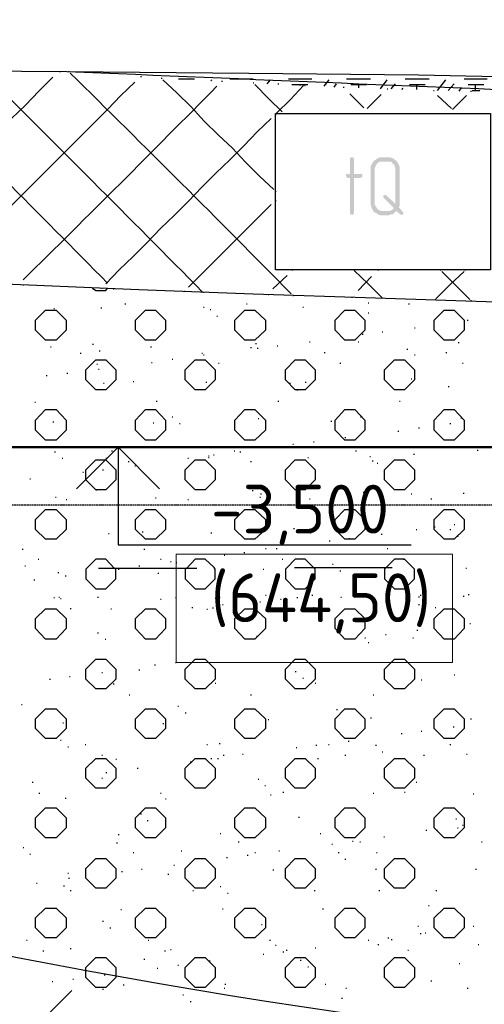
# Model space of a CAD drawing. Header units: millimetres. Extents: x -93479 to 1057970, y -66333 to 172656.
# Tile 168 of 256: x 279554 to 281933, y 48125 to 53170. Entities that reach past the tile are written whole.
import ezdxf

# ---------------------------------------------------------------- set-up
doc = ezdxf.new("R2010")
doc.units = ezdxf.units.MM
doc.linetypes.add('01 Штриховая _4 мм_', pattern=[6, 3.5, -2.5])
for name, color, linetype, lineweight in [('0 Фундамент', 5, 'Continuous', 30), ('A-ANNO-NOTE-1', 7, 'Continuous', 35), ('A-ANNO-NOTE-2', 7, 'Continuous', 18), ('G-ANNO-DIMS', 7, 'Continuous', 9), ('G-ANNO-DIMS-1', 7, 'Continuous', 18), ('РАЗМЕРЫ', 7, 'Continuous', 9)]:
    doc.layers.add(name, color=color, linetype=linetype, lineweight=lineweight)
doc.layers.add('PDF _Геометрия', color=7, linetype='Continuous')
doc.layers.add('PDF _Сплошная заливка', color=7, linetype='Continuous')
doc.styles.add('ISOCPEUR', font='GOST_Common.ttf', dxfattribs={"height": 450})

# ---------------------------------------------------------------- blocks, each defined once
blk = doc.blocks.new('геология 4')
at = {"layer": 'PDF _Сплошная заливка', "transparency": 33554559}
for points in [[(90.6851, -10.2644), (90.6817, -10.2644), (90.6801, -10.2678), (90.6801, -10.2978), (90.6734, -10.2978), (90.6717, -10.3011), (90.6734, -10.3044), (90.6767, -10.3061), (90.6801, -10.3061), (90.6801, -10.3778), (90.6817, -10.3794), (90.6851, -10.3811), (90.6867, -10.3794), (90.6884, -10.3778), (90.6884, -10.3061), (90.7017, -10.3061), (90.7034, -10.3044), (90.7051, -10.3044), (90.7051, -10.2978), (90.6884, -10.2978), (90.6884, -10.2678), (90.6867, -10.2644)], [(90.7284, -10.2711), (90.7267, -10.2744), (90.7251, -10.2761), (90.7234, -10.2794), (90.7217, -10.2828), (90.7217, -10.3594), (90.7234, -10.3628), (90.7234, -10.3661), (90.7251, -10.3694), (90.7267, -10.3711), (90.7284, -10.3744), (90.7467, -10.3728), (90.7434, -10.3728), (90.7401, -10.3711), (90.7367, -10.3694), (90.7351, -10.3678), (90.7334, -10.3644), (90.7317, -10.3628), (90.7301, -10.3594), (90.7301, -10.2861), (90.7317, -10.2828), (90.7334, -10.2794), (90.7351, -10.2761), (90.7384, -10.2744), (90.7401, -10.2728), (90.7551, -10.2728)], [(90.7551, -10.2644), (90.7401, -10.2644), (90.7367, -10.2661), (90.7334, -10.2678), (90.7317, -10.2694), (90.7284, -10.2711), (90.7551, -10.2728), (90.7617, -10.2728), (90.7651, -10.2744), (90.7667, -10.2778), (90.7701, -10.2794), (90.7701, -10.2828), (90.7717, -10.2861), (90.7717, -10.3578), (90.7801, -10.3594), (90.7801, -10.2828), (90.7784, -10.2794), (90.7767, -10.2761), (90.7751, -10.2728), (90.7734, -10.2711), (90.7701, -10.2694), (90.7684, -10.2661), (90.7651, -10.2661), (90.7617, -10.2644), (90.7584, -10.2644)], [(90.7517, -10.3394), (90.7484, -10.3411), (90.7467, -10.3428), (90.7484, -10.3461), (90.7684, -10.3661), (90.7667, -10.3694), (90.7634, -10.3711), (90.7601, -10.3728), (90.7734, -10.3728), (90.7817, -10.3794), (90.7851, -10.3811), (90.7867, -10.3794), (90.7884, -10.3761), (90.7867, -10.3744), (90.7784, -10.3644), (90.7801, -10.3628), (90.7801, -10.3594), (90.7717, -10.3578), (90.7534, -10.3411)], [(90.7601, -10.3728), (90.7467, -10.3728), (90.7284, -10.3744), (90.7317, -10.3761), (90.7351, -10.3778), (90.7367, -10.3794), (90.7401, -10.3811), (90.7584, -10.3811), (90.7617, -10.3794), (90.7667, -10.3794), (90.7684, -10.3778), (90.7717, -10.3744), (90.7734, -10.3728)]]:
    blk.add_hatch(color=7, dxfattribs=at).paths.add_polyline_path(points)
at = {"layer": 'PDF _Геометрия', "color": 7, "lineweight": 25}
for points in [[(87.0467, -10.0728), (87.8334, -10.0744), (90.1101, -10.0911), (90.4767, -10.0944), (90.8184, -10.0978), (91.1367, -10.1044), (91.4301, -10.1111), (91.6951, -10.1178), (91.9334, -10.1261), (92.1434, -10.1328), (92.3234, -10.1428), (92.8067, -10.1594), (93.3134, -10.1778), (93.8384, -10.1961), (94.3751, -10.2128), (94.9184, -10.2278), (95.4634, -10.2411), (96.0034, -10.2494), (96.5334, -10.2561), (96.9651, -10.2594)], [(89.6917, -10.4928), (89.7201, -10.4661), (89.7484, -10.4378), (89.7751, -10.4094), (89.8034, -10.3811), (89.8317, -10.3544), (89.8584, -10.3261), (89.8867, -10.2978), (89.9151, -10.2711), (89.9434, -10.2428), (89.9701, -10.2144), (89.9984, -10.1861), (90.0267, -10.1594), (90.0534, -10.1311), (90.0817, -10.1028)], [(90.0951, -10.0911), (90.0967, -10.0911)], [(90.1134, -10.0911), (90.1151, -10.0911)], [(90.2584, -10.1011), (90.2601, -10.1011)], [(89.8567, -10.5028), (89.8851, -10.4744), (89.9134, -10.4461), (89.9401, -10.4178), (89.9684, -10.3911), (89.9967, -10.3628), (90.0251, -10.3344), (90.0517, -10.3078), (90.0801, -10.2794), (90.1084, -10.2511), (90.1351, -10.2244), (90.1634, -10.1961), (90.1917, -10.1678), (90.2184, -10.1394), (90.2467, -10.1128)], [(90.3001, -10.1044), (90.3017, -10.1044)], [(90.5267, -10.3294), (90.4984, -10.3028), (90.4701, -10.2744), (90.4434, -10.2461), (90.4151, -10.2194), (90.3867, -10.1911), (90.3601, -10.1628), (90.3317, -10.1344), (90.3034, -10.1078)], [(90.3351, -10.1061), (90.3667, -10.1061)], [(90.4001, -10.1094), (90.4017, -10.1078)], [(90.4217, -10.1111), (90.4234, -10.1111)], [(90.4384, -10.1061), (90.4851, -10.1061)], [(90.4851, -10.1144), (90.4867, -10.1144)], [(90.5434, -10.1728), (90.5167, -10.1461), (90.4884, -10.1178)], [(90.5134, -10.1161), (90.5201, -10.1078)], [(90.5301, -10.1761), (90.5317, -10.1761), (90.5601, -10.1478), (90.5867, -10.1194)], [(90.5351, -10.1161), (90.5367, -10.1161)], [(90.5567, -10.1061), (90.6034, -10.1061)], [(90.5634, -10.1178), (90.5951, -10.1178)], [(90.5801, -10.1194), (90.5801, -10.1178)], [(90.5884, -10.1194), (90.5901, -10.1194)], [(90.6284, -10.1211), (90.6384, -10.1078)], [(90.6484, -10.1228), (90.6534, -10.1161)], [(90.6667, -10.1228), (90.6684, -10.1228)], [(90.6734, -10.1061), (90.7217, -10.1061)], [(90.6817, -10.1178), (90.7134, -10.1178)], [(90.6984, -10.1244), (90.6984, -10.1178)], [(90.7417, -10.1261), (90.7551, -10.1078)], [(90.7634, -10.1261), (90.7717, -10.1161)], [(90.7917, -10.1061), (90.8401, -10.1061)], [(90.8001, -10.1178), (90.8317, -10.1178)], [(90.8151, -10.1278), (90.8151, -10.1178)], [(90.8567, -10.1294), (90.8734, -10.1078)], [(90.8784, -10.1294), (90.8901, -10.1161)], [(90.9101, -10.1061), (90.9567, -10.1061)], [(90.9184, -10.1178), (90.9501, -10.1178)], [(90.9334, -10.1311), (90.9334, -10.1178)], [(90.7084, -10.1644), (90.6801, -10.1361)], [(90.7151, -10.1661), (90.7434, -10.1378)], [(90.7551, -10.1261), (90.7567, -10.1261)], [(90.7851, -10.1278), (90.7867, -10.1244)], [(90.8484, -10.1294), (90.8501, -10.1294)], [(90.8851, -10.1661), (90.8567, -10.1394)], [(90.8867, -10.1678), (90.9151, -10.1394)], [(90.9001, -10.1311), (90.9051, -10.1244)], [(90.9234, -10.1311), (90.9251, -10.1311)], [(90.9267, -10.1294), (90.9417, -10.1294)], [(90.5301, -10.1778), (90.5317, -10.1778)], [(90.5467, -10.1761), (90.5484, -10.1761)], [(90.7051, -10.1761), (90.7067, -10.1761)], [(90.7217, -10.1761), (90.7234, -10.1761)], [(90.8784, -10.1761), (90.8801, -10.1761)], [(90.8951, -10.1761), (90.8967, -10.1761)], [(90.1884, -10.5194), (90.2151, -10.4911), (90.2434, -10.4644), (90.2717, -10.4361), (90.2984, -10.4078), (90.3267, -10.3811), (90.3551, -10.3528), (90.3817, -10.3244), (90.4101, -10.2961), (90.4384, -10.2694), (90.4667, -10.2411), (90.4934, -10.2128), (90.5217, -10.1861)], [(90.5301, -10.3328), (90.5317, -10.3328)], [(90.3551, -10.5261), (90.3834, -10.4978), (90.4101, -10.4711), (90.4384, -10.4428), (90.4667, -10.4144), (90.4934, -10.3878), (90.5217, -10.3594)], [(90.5301, -10.3511), (90.5317, -10.3511)], [(87.0467, -10.4678), (87.8334, -10.4694), (88.2217, -10.4694), (88.5617, -10.4728), (88.8634, -10.4778), (89.1317, -10.4844), (89.3751, -10.4928), (89.6017, -10.5028), (89.8184, -10.5128), (90.0334, -10.5211), (90.2551, -10.5311), (90.4851, -10.5394), (90.7317, -10.5478), (90.9951, -10.5561), (91.2817, -10.5628), (91.5967, -10.5678), (91.9417, -10.5711), (92.3234, -10.5744)], [(90.5634, -10.4911), (90.5651, -10.4911)], [(90.6884, -10.4911), (90.6901, -10.4911)], [(90.7451, -10.5478), (90.7167, -10.5194), (90.6884, -10.4928)], [(90.7367, -10.4911), (90.7384, -10.4911)], [(90.8534, -10.5494), (90.8817, -10.5211), (90.9101, -10.4944)], [(90.8617, -10.4911), (90.8634, -10.4911)], [(90.9217, -10.5511), (90.8934, -10.5228), (90.8651, -10.4944)], [(90.9117, -10.4911), (90.9134, -10.4911)], [(90.5251, -10.5294), (90.5534, -10.5028)], [(90.6967, -10.5328), (90.7234, -10.5044)], [(90.0217, -10.5211), (90.0234, -10.5211)], [(90.1617, -10.5278), (90.1684, -10.5328), (90.1884, -10.5328), (90.1917, -10.5278)], [(90.1801, -10.5278), (90.1817, -10.5278)], [(90.2034, -10.5294), (90.2051, -10.5294)], [(90.3467, -10.5344), (90.3484, -10.5344)], [(90.3851, -10.5361), (90.3867, -10.5361)], [(90.2267, -10.5594), (90.2284, -10.5594)], [(90.4717, -10.5594), (90.4734, -10.5594)], [(90.5151, -10.5411), (90.5167, -10.5411)], [(90.5651, -10.5428), (90.5667, -10.5428)], [(90.6834, -10.5461), (90.6851, -10.5461)], [(90.7167, -10.5578), (90.7184, -10.5578)], [(90.7984, -10.5594), (90.8001, -10.5594)], [(90.8517, -10.5511), (90.8534, -10.5511)], [(90.9234, -10.5528), (90.9251, -10.5528)], [(90.0834, -10.5694), (90.0851, -10.5694)], [(90.1784, -10.5678), (90.1801, -10.5678)], [(90.3851, -10.5661), (90.3867, -10.5661)], [(90.3984, -10.5711), (90.4001, -10.5711)], [(90.5851, -10.5661), (90.5867, -10.5661)], [(90.7167, -10.5778), (90.7184, -10.5778)], [(90.4117, -10.5844), (90.4134, -10.5844)], [(90.9167, -10.5928), (90.9184, -10.5928)], [(90.7451, -10.6161), (90.7467, -10.6161)], [(90.8101, -10.6078), (90.8117, -10.6078)], [(90.4901, -10.6394), (90.4917, -10.6394)], [(90.5984, -10.6361), (90.6001, -10.6361)], [(90.6967, -10.6361), (90.6984, -10.6361)], [(90.7051, -10.6211), (90.7067, -10.6211)], [(90.8984, -10.6378), (90.9001, -10.6378)], [(90.0767, -10.6461), (90.0784, -10.6461)], [(90.1367, -10.6594), (90.1384, -10.6594)], [(90.1617, -10.6411), (90.1634, -10.6411)], [(90.1751, -10.6544), (90.1767, -10.6544)], [(90.2784, -10.6461), (90.2801, -10.6461)], [(90.3817, -10.6594), (90.3834, -10.6594)], [(90.4801, -10.6478), (90.4817, -10.6478)], [(90.4934, -10.6494), (90.4951, -10.6494)], [(90.5334, -10.6444), (90.5351, -10.6444)], [(90.6284, -10.6578), (90.6301, -10.6578)], [(90.7951, -10.6511), (90.7967, -10.6511)], [(90.8734, -10.6578), (90.8751, -10.6578)], [(90.2801, -10.6778), (90.2817, -10.6778)], [(90.3217, -10.6711), (90.3234, -10.6711)], [(90.3851, -10.6628), (90.3867, -10.6628)], [(90.4151, -10.6794), (90.4167, -10.6794)], [(90.6601, -10.6794), (90.6617, -10.6794)], [(90.8101, -10.6628), (90.8117, -10.6628)], [(90.9067, -10.6794), (90.9084, -10.6794)], [(90.1101, -10.6994), (90.1117, -10.6994)], [(90.1701, -10.6811), (90.1717, -10.6811)], [(90.1734, -10.6911), (90.1751, -10.6911)], [(90.0684, -10.7044), (90.0701, -10.7044)], [(90.1834, -10.7194), (90.1851, -10.7194)], [(90.2434, -10.7161), (90.2451, -10.7161)], [(90.3901, -10.7178), (90.3917, -10.7178)], [(90.5584, -10.7194), (90.5601, -10.7194)], [(90.5901, -10.7178), (90.5917, -10.7178)], [(90.8034, -10.7111), (90.8051, -10.7111)], [(90.5734, -10.7328), (90.5751, -10.7328)], [(90.8784, -10.7261), (90.8801, -10.7261)], [(90.0451, -10.7578), (90.0467, -10.7578)], [(90.2901, -10.7561), (90.2917, -10.7561)], [(90.5351, -10.7561), (90.5367, -10.7561)], [(90.7801, -10.7561), (90.7817, -10.7561)], [(90.0817, -10.7978), (90.0834, -10.7978)], [(90.3217, -10.7878), (90.3234, -10.7878)], [(90.4951, -10.7911), (90.4967, -10.7911)], [(90.6417, -10.7961), (90.6434, -10.7961)], [(90.7017, -10.7878), (90.7034, -10.7878)], [(90.9034, -10.7894), (90.9051, -10.7894)], [(90.2834, -10.7994), (90.2851, -10.7994)], [(90.3367, -10.8011), (90.3384, -10.8011)], [(90.7767, -10.8161), (90.7784, -10.8161)], [(90.8184, -10.8094), (90.8201, -10.8094)], [(90.8817, -10.8011), (90.8834, -10.8011)], [(90.6067, -10.8378), (90.6084, -10.8378)], [(90.6701, -10.8294), (90.6717, -10.8294)], [(90.0851, -10.8578), (90.0867, -10.8578)], [(90.2001, -10.8561), (90.2017, -10.8561)], [(90.4467, -10.8561), (90.4484, -10.8561)], [(90.4584, -10.8578), (90.4601, -10.8578)], [(90.5651, -10.8428), (90.5667, -10.8428)], [(90.6917, -10.8561), (90.6934, -10.8561)], [(90.9367, -10.8544), (90.9384, -10.8544)], [(90.1001, -10.8711), (90.1017, -10.8711)], [(90.1884, -10.8711), (90.1901, -10.8711)], [(90.2334, -10.8778), (90.2351, -10.8778)], [(90.3534, -10.8711), (90.3551, -10.8711)], [(90.3951, -10.8661), (90.3967, -10.8661)], [(90.3951, -10.8694), (90.3967, -10.8694)], [(90.4051, -10.8644), (90.4067, -10.8644)], [(90.4801, -10.8778), (90.4817, -10.8778)], [(90.5951, -10.8694), (90.5967, -10.8694)], [(90.7201, -10.8678), (90.7217, -10.8678)], [(90.7251, -10.8761), (90.7267, -10.8761)], [(90.8084, -10.8628), (90.8101, -10.8628)], [(90.1817, -10.8944), (90.1834, -10.8944)], [(90.2467, -10.8861), (90.2484, -10.8861)], [(90.7351, -10.8811), (90.7367, -10.8811)], [(90.0351, -10.9128), (90.0367, -10.9128)], [(90.1417, -10.8994), (90.1434, -10.8994)], [(90.1684, -10.9344), (90.1701, -10.9344)], [(90.4834, -10.9361), (90.4851, -10.9361)], [(90.0867, -10.9494), (90.0884, -10.9494)], [(90.1084, -10.9544), (90.1101, -10.9544)], [(90.2884, -10.9511), (90.2901, -10.9511)], [(90.3534, -10.9544), (90.3551, -10.9544)], [(90.4984, -10.9494), (90.5001, -10.9494)], [(90.5001, -10.9428), (90.5017, -10.9428)], [(90.5984, -10.9528), (90.6001, -10.9528)], [(90.7067, -10.9394), (90.7084, -10.9394)], [(90.8034, -10.9428), (90.8051, -10.9428)], [(90.8434, -10.9528), (90.8451, -10.9528)], [(90.9084, -10.9411), (90.9101, -10.9411)], [(90.2467, -11.0061), (90.2484, -11.0061)], [(90.5667, -11.0128), (90.5684, -11.0128)], [(90.8134, -11.0144), (90.8151, -11.0144)], [(90.8501, -11.0094), (90.8517, -11.0094)], [(90.8817, -11.0144), (90.8834, -11.0144)], [(90.8901, -11.0044), (90.8917, -11.0044)], [(90.1934, -11.0228), (90.1951, -11.0228)], [(90.2617, -11.0194), (90.2634, -11.0194)], [(90.4001, -11.0211), (90.4017, -11.0211)], [(90.6001, -11.0211), (90.6017, -11.0211)], [(90.6784, -11.0328), (90.6801, -11.0328)], [(90.7434, -11.0244), (90.7451, -11.0244)], [(90.8967, -11.0278), (90.8984, -11.0278)], [(90.0201, -11.0544), (90.0217, -11.0544)], [(90.2651, -11.0544), (90.2667, -11.0544)], [(90.5101, -11.0528), (90.5117, -11.0528)], [(90.5317, -11.0528), (90.5334, -11.0528)], [(90.6384, -11.0378), (90.6401, -11.0378)], [(90.7551, -11.0528), (90.7567, -11.0528)], [(90.0517, -11.0744), (90.0534, -11.0744)], [(90.2984, -11.0744), (90.3001, -11.0744)], [(90.4267, -11.0661), (90.4284, -11.0661)], [(90.4667, -11.0611), (90.4684, -11.0611)], [(90.5434, -11.0744), (90.5451, -11.0744)], [(90.7884, -11.0744), (90.7901, -11.0744)], [(90.0251, -11.0878), (90.0267, -11.0878)], [(90.1734, -11.0928), (90.3717, -11.0928)], [(90.2134, -11.0944), (90.2151, -11.0944)], [(90.2551, -11.0878), (90.2567, -11.0878)], [(90.3184, -11.0794), (90.3201, -11.0794)], [(90.3301, -11.0811), (90.3317, -11.0811)], [(90.5051, -11.0944), (90.5067, -11.0944)], [(90.5684, -11.0911), (90.7651, -11.0911)], [(90.6451, -11.0844), (90.6467, -11.0844)], [(90.7117, -11.0911), (90.7134, -11.0911)], [(90.9134, -11.0928), (90.9151, -11.0928)], [(90.0434, -11.1161), (90.0451, -11.1161)], [(90.0917, -11.1011), (90.0934, -11.1011)], [(90.1067, -11.1078), (90.1084, -11.1078)], [(90.2934, -11.1028), (90.2951, -11.1028)], [(90.6601, -11.0978), (90.6617, -11.0978)], [(90.0834, -11.152), (90.0851, -11.152)], [(90.0934, -11.1511), (90.0951, -11.1511)], [(90.0967, -11.1537), (90.0984, -11.1537)], [(90.1717, -11.1511), (90.1734, -11.1511)], [(90.2984, -11.1554), (90.3001, -11.1554)], [(90.3284, -11.152), (90.3301, -11.152)], [(90.4084, -11.1528), (90.4101, -11.1528)], [(90.4167, -11.1511), (90.4184, -11.1511)], [(90.5101, -11.147), (90.5117, -11.147)], [(90.5401, -11.1554), (90.5417, -11.1554)], [(90.5734, -11.152), (90.5751, -11.152)], [(90.6034, -11.147), (90.6051, -11.147)], [(90.6617, -11.1511), (90.6634, -11.1511)], [(90.8184, -11.1504), (90.8201, -11.1504)], [(90.8217, -11.147), (90.8234, -11.147)], [(90.9084, -11.1494), (90.9101, -11.1494)], [(90.9184, -11.1454), (90.9201, -11.1454)], [(90.1167, -11.1737), (90.1184, -11.1737)], [(90.1984, -11.1744), (90.2001, -11.1744)], [(90.3617, -11.172), (90.3634, -11.172)], [(90.3917, -11.1754), (90.3934, -11.1754)], [(90.4034, -11.1728), (90.4051, -11.1728)], [(90.4234, -11.1661), (90.4251, -11.1661)], [(90.4984, -11.1604), (90.5001, -11.1604)], [(90.6051, -11.1728), (90.6067, -11.1728)], [(90.6067, -11.172), (90.6084, -11.172)], [(90.7284, -11.1611), (90.7301, -11.1611)], [(90.8184, -11.1661), (90.8201, -11.1661)], [(90.8517, -11.172), (90.8534, -11.172)], [(90.9217, -11.2044), (90.9234, -11.2044)], [(90.1717, -11.2228), (90.1734, -11.2228)], [(90.4917, -11.2294), (90.4934, -11.2294)], [(90.7101, -11.2328), (90.7117, -11.2328)], [(90.7517, -11.2261), (90.7534, -11.2261)], [(90.8067, -11.2328), (90.8084, -11.2328)], [(90.8151, -11.2178), (90.8167, -11.2178)], [(90.1867, -11.2361), (90.1884, -11.2361)], [(90.7167, -11.2428), (90.7184, -11.2428)], [(90.2867, -11.2878), (90.2884, -11.2878)], [(90.3284, -11.2828), (90.3301, -11.2828)], [(90.1151, -11.3111), (90.1167, -11.3111)], [(90.1801, -11.3028), (90.1817, -11.3028)], [(90.2551, -11.2978), (90.2567, -11.2978)], [(90.5701, -11.3011), (90.5717, -11.3011)], [(90.5851, -11.3144), (90.5867, -11.3144)], [(90.8901, -11.3078), (90.8917, -11.3078)], [(90.0751, -11.3161), (90.0767, -11.3161)], [(90.2034, -11.3261), (90.2051, -11.3261)], [(90.4084, -11.3244), (90.4101, -11.3244)], [(90.6101, -11.3244), (90.6117, -11.3244)], [(90.8234, -11.3178), (90.8251, -11.3178)], [(90.2351, -11.3478), (90.2367, -11.3478)], [(90.4801, -11.3478), (90.4817, -11.3478)], [(90.7267, -11.3478), (90.7284, -11.3478)], [(90.0184, -11.3678), (90.0201, -11.3678)], [(90.3334, -11.3711), (90.3351, -11.3711)], [(90.3484, -11.3844), (90.3501, -11.3844)], [(90.6534, -11.3778), (90.6551, -11.3778)], [(90.1017, -11.4044), (90.1034, -11.4044)], [(90.3034, -11.4061), (90.3051, -11.4061)], [(90.5151, -11.3978), (90.5167, -11.3978)], [(90.7217, -11.3944), (90.7234, -11.3944)], [(90.8884, -11.4128), (90.8901, -11.4128)], [(90.9234, -11.3961), (90.9251, -11.3961)], [(90.7834, -11.4261), (90.7851, -11.4261)], [(90.8234, -11.4211), (90.8251, -11.4211)], [(90.0967, -11.4394), (90.0984, -11.4394)], [(90.1117, -11.4528), (90.1134, -11.4528)], [(90.1467, -11.4478), (90.1484, -11.4478)], [(90.3917, -11.4478), (90.3934, -11.4478)], [(90.4167, -11.4461), (90.4184, -11.4461)], [(90.6117, -11.4494), (90.6134, -11.4494)], [(90.6367, -11.4478), (90.6384, -11.4478)], [(90.6767, -11.4411), (90.6784, -11.4411)], [(90.7317, -11.4494), (90.7334, -11.4494)], [(90.8817, -11.4478), (90.8834, -11.4478)], [(90.1801, -11.4694), (90.1817, -11.4694)], [(90.4251, -11.4694), (90.4267, -11.4694)], [(90.4634, -11.4678), (90.4651, -11.4678)], [(90.5717, -11.4544), (90.5734, -11.4544)], [(90.6701, -11.4694), (90.6717, -11.4694)], [(90.7451, -11.4628), (90.7467, -11.4628)], [(90.8284, -11.4694), (90.8301, -11.4694)], [(90.9151, -11.4678), (90.9167, -11.4678)], [(90.2084, -11.4778), (90.2101, -11.4778)], [(90.3584, -11.4828), (90.3601, -11.4828)], [(90.4001, -11.4761), (90.4017, -11.4761)], [(90.4134, -11.4761), (90.4151, -11.4761)], [(90.6151, -11.4761), (90.6167, -11.4761)], [(90.1467, -11.5094), (90.1484, -11.5094)], [(90.1884, -11.5044), (90.1901, -11.5044)], [(90.2517, -11.4961), (90.2534, -11.4961)], [(90.0401, -11.5244), (90.0417, -11.5244)], [(90.1801, -11.5161), (90.1817, -11.5161)], [(90.4951, -11.5178), (90.4967, -11.5178)], [(90.5084, -11.5311), (90.5101, -11.5311)], [(90.8134, -11.5244), (90.8151, -11.5244)], [(90.0534, -11.5461), (90.0551, -11.5461)], [(90.2984, -11.5461), (90.3001, -11.5461)], [(90.5201, -11.5494), (90.5217, -11.5494)], [(90.5451, -11.5444), (90.5467, -11.5444)], [(90.7267, -11.5461), (90.7284, -11.5461)], [(90.7901, -11.5444), (90.7917, -11.5444)], [(90.9284, -11.5478), (90.9301, -11.5478)], [(90.1067, -11.5561), (90.1084, -11.5561)], [(90.3084, -11.5578), (90.3101, -11.5578)], [(90.2584, -11.5878), (90.2601, -11.5878)], [(90.2717, -11.6011), (90.2734, -11.6011)], [(90.5767, -11.5944), (90.5784, -11.5944)], [(90.8934, -11.5978), (90.8951, -11.5978)], [(90.9067, -11.6111), (90.9084, -11.6111)], [(90.2134, -11.6294), (90.2151, -11.6294)], [(90.4184, -11.6278), (90.4201, -11.6278)], [(90.6201, -11.6278), (90.6217, -11.6278)], [(90.8334, -11.6211), (90.8351, -11.6211)], [(90.8551, -11.6211), (90.8567, -11.6211)], [(90.8967, -11.6161), (90.8984, -11.6161)], [(90.2101, -11.6461), (90.2117, -11.6461)], [(90.4551, -11.6444), (90.4567, -11.6444)], [(90.6434, -11.6494), (90.6451, -11.6494)], [(90.6851, -11.6428), (90.6867, -11.6428)], [(90.7001, -11.6444), (90.7017, -11.6444)], [(90.7484, -11.6344), (90.7501, -11.6344)], [(90.9451, -11.6444), (90.9467, -11.6444)], [(90.0217, -11.6561), (90.0234, -11.6561)], [(90.0351, -11.6694), (90.0367, -11.6694)], [(90.2434, -11.6661), (90.2451, -11.6661)], [(90.3401, -11.6628), (90.3417, -11.6628)], [(90.4734, -11.6711), (90.4751, -11.6711)], [(90.4884, -11.6661), (90.4901, -11.6661)], [(90.5367, -11.6628), (90.5384, -11.6628)], [(90.6567, -11.6661), (90.6584, -11.6661)], [(90.7334, -11.6661), (90.7351, -11.6661)], [(90.3251, -11.6911), (90.3267, -11.6911)], [(90.4317, -11.6761), (90.4334, -11.6761)], [(90.6701, -11.6794), (90.6717, -11.6794)], [(90.1117, -11.7078), (90.1134, -11.7078)], [(90.2201, -11.7044), (90.2217, -11.7044)], [(90.2601, -11.6994), (90.2617, -11.6994)], [(90.3134, -11.7094), (90.3151, -11.7094)], [(90.5251, -11.7011), (90.5267, -11.7011)], [(90.7317, -11.6994), (90.7334, -11.6994)], [(90.9334, -11.6994), (90.9351, -11.6994)], [(90.0484, -11.7278), (90.0501, -11.7278)], [(90.1134, -11.7178), (90.1151, -11.7178)], [(90.1034, -11.7328), (90.1051, -11.7328)], [(90.1167, -11.7428), (90.1184, -11.7428)], [(90.3634, -11.7428), (90.3651, -11.7428)], [(90.4184, -11.7344), (90.4201, -11.7344)], [(90.4334, -11.7478), (90.4351, -11.7478)], [(90.6084, -11.7428), (90.6101, -11.7428)], [(90.7384, -11.7428), (90.7401, -11.7428)], [(90.8534, -11.7428), (90.8551, -11.7428)], [(90.2184, -11.7811), (90.2201, -11.7811)], [(90.4234, -11.7794), (90.4251, -11.7794)], [(90.6251, -11.7794), (90.6267, -11.7794)], [(90.8384, -11.7728), (90.8401, -11.7728)], [(90.1817, -11.8044), (90.1834, -11.8044)], [(90.5017, -11.8111), (90.5034, -11.8111)], [(90.1967, -11.8178), (90.1984, -11.8178)], [(90.8167, -11.8144), (90.8184, -11.8144)], [(90.8217, -11.8294), (90.8234, -11.8294)], [(90.8317, -11.8278), (90.8334, -11.8278)], [(90.9284, -11.8144), (90.9301, -11.8144)], [(90.0284, -11.8428), (90.0301, -11.8428)], [(90.2734, -11.8428), (90.2751, -11.8428)], [(90.5184, -11.8428), (90.5201, -11.8428)], [(90.7167, -11.8428), (90.7184, -11.8428)], [(90.7567, -11.8378), (90.7584, -11.8378)], [(90.7634, -11.8411), (90.7651, -11.8411)], [(90.0617, -11.8644), (90.0634, -11.8644)], [(90.1167, -11.8594), (90.1184, -11.8594)], [(90.3067, -11.8644), (90.3084, -11.8644)], [(90.3184, -11.8611), (90.3201, -11.8611)], [(90.5301, -11.8528), (90.5317, -11.8528)], [(90.5451, -11.8661), (90.5467, -11.8661)], [(90.5517, -11.8628), (90.5534, -11.8628)], [(90.6101, -11.8578), (90.6117, -11.8578)], [(90.7367, -11.8511), (90.7384, -11.8511)], [(90.7967, -11.8628), (90.7984, -11.8628)], [(90.9384, -11.8511), (90.9401, -11.8511)], [(90.2651, -11.8811), (90.2667, -11.8811)], [(90.3967, -11.8844), (90.3984, -11.8844)], [(90.5051, -11.8711), (90.5067, -11.8711)], [(90.5801, -11.8828), (90.5817, -11.8828)], [(90.9001, -11.8894), (90.9017, -11.8894)], [(90.2917, -11.8994), (90.2934, -11.8994)], [(90.3334, -11.8928), (90.3351, -11.8928)], [(90.5951, -11.8961), (90.5967, -11.8961)], [(90.0801, -11.9261), (90.0817, -11.9261)], [(90.1217, -11.9211), (90.1234, -11.9211)], [(90.1851, -11.9128), (90.1867, -11.9128)], [(90.8434, -11.9244), (90.8451, -11.9244)], [(87.8734, -14.1911), (90.1201, -11.9444)], [(90.1817, -11.9411), (90.1834, -11.9411)], [(90.2234, -11.9328), (90.2251, -11.9328)], [(90.4267, -11.9394), (90.4284, -11.9394)], [(90.4284, -11.9311), (90.4301, -11.9311)], [(90.6301, -11.9311), (90.6317, -11.9311)], [(90.6717, -11.9394), (90.6734, -11.9394)], [(90.9167, -11.9394), (90.9184, -11.9394)], [(90.3434, -11.9528), (90.3451, -11.9528)], [(90.3584, -11.9661), (90.3601, -11.9661)], [(90.6634, -11.9594), (90.6651, -11.9594)]]:
    blk.add_lwpolyline(points, dxfattribs=at)
blk.add_lwpolyline([(90.1101, -10.0911, 0.000955), (92.3234, -10.1811), (92.4417, -10.1811)], format="xyb", dxfattribs=at)
for points in [[(90.5301, -10.3344), (90.5301, -10.1761), (90.9634, -10.1761), (90.9634, -10.4911), (90.5301, -10.4911)], [(90.0467, -10.6128), (90.0467, -10.5928), (90.0667, -10.5728), (90.0884, -10.5728), (90.1084, -10.5928), (90.1084, -10.6128), (90.0884, -10.6328), (90.0667, -10.6328)], [(90.2484, -10.6128), (90.2484, -10.5928), (90.2684, -10.5728), (90.2884, -10.5728), (90.3084, -10.5928), (90.3084, -10.6128), (90.2884, -10.6328), (90.2684, -10.6328)], [(90.4484, -10.6128), (90.4484, -10.5928), (90.4684, -10.5728), (90.4884, -10.5728), (90.5101, -10.5928), (90.5101, -10.6128), (90.4884, -10.6328), (90.4684, -10.6328)], [(90.6501, -10.6128), (90.6501, -10.5928), (90.6701, -10.5728), (90.6901, -10.5728), (90.7101, -10.5928), (90.7101, -10.6128), (90.6901, -10.6328), (90.6701, -10.6328)], [(90.8501, -10.6128), (90.8501, -10.5928), (90.8701, -10.5728), (90.8901, -10.5728), (90.9101, -10.5928), (90.9101, -10.6128), (90.8901, -10.6328), (90.8701, -10.6328)], [(90.1484, -10.7128), (90.1484, -10.6928), (90.1684, -10.6728), (90.1884, -10.6728), (90.2084, -10.6928), (90.2084, -10.7128), (90.1884, -10.7328), (90.1684, -10.7328)], [(90.3484, -10.7128), (90.3484, -10.6928), (90.3684, -10.6728), (90.3884, -10.6728), (90.4084, -10.6928), (90.4084, -10.7128), (90.3884, -10.7328), (90.3684, -10.7328)], [(90.5501, -10.7128), (90.5501, -10.6928), (90.5701, -10.6728), (90.5901, -10.6728), (90.6101, -10.6928), (90.6101, -10.7128), (90.5901, -10.7328), (90.5701, -10.7328)], [(90.7501, -10.7128), (90.7501, -10.6928), (90.7701, -10.6728), (90.7901, -10.6728), (90.8101, -10.6928), (90.8101, -10.7128), (90.7901, -10.7328), (90.7701, -10.7328)], [(90.0467, -10.8144), (90.0467, -10.7944), (90.0667, -10.7728), (90.0884, -10.7728), (90.1084, -10.7944), (90.1084, -10.8144), (90.0884, -10.8344), (90.0667, -10.8344)], [(90.2484, -10.8144), (90.2484, -10.7944), (90.2684, -10.7728), (90.2884, -10.7728), (90.3084, -10.7944), (90.3084, -10.8144), (90.2884, -10.8344), (90.2684, -10.8344)], [(90.4484, -10.8144), (90.4484, -10.7944), (90.4684, -10.7728), (90.4884, -10.7728), (90.5101, -10.7944), (90.5101, -10.8144), (90.4884, -10.8344), (90.4684, -10.8344)], [(90.6501, -10.8144), (90.6501, -10.7944), (90.6701, -10.7728), (90.6901, -10.7728), (90.7101, -10.7944), (90.7101, -10.8144), (90.6901, -10.8344), (90.6701, -10.8344)], [(90.8501, -10.8144), (90.8501, -10.7944), (90.8701, -10.7728), (90.8901, -10.7728), (90.9101, -10.7944), (90.9101, -10.8144), (90.8901, -10.8344), (90.8701, -10.8344)], [(90.1484, -10.9144), (90.1484, -10.8944), (90.1684, -10.8744), (90.1884, -10.8744), (90.2084, -10.8944), (90.2084, -10.9144), (90.1884, -10.9344), (90.1684, -10.9344)], [(90.3484, -10.9144), (90.3484, -10.8944), (90.3684, -10.8744), (90.3884, -10.8744), (90.4084, -10.8944), (90.4084, -10.9144), (90.3884, -10.9344), (90.3684, -10.9344)], [(90.5501, -10.9144), (90.5501, -10.8944), (90.5701, -10.8744), (90.5901, -10.8744), (90.6101, -10.8944), (90.6101, -10.9144), (90.5901, -10.9344), (90.5701, -10.9344)], [(90.7501, -10.9144), (90.7501, -10.8944), (90.7701, -10.8744), (90.7901, -10.8744), (90.8101, -10.8944), (90.8101, -10.9144), (90.7901, -10.9344), (90.7701, -10.9344)], [(90.0467, -11.0144), (90.0467, -10.9944), (90.0667, -10.9744), (90.0884, -10.9744), (90.1084, -10.9944), (90.1084, -11.0144), (90.0884, -11.0344), (90.0667, -11.0344)], [(90.2484, -11.0144), (90.2484, -10.9944), (90.2684, -10.9744), (90.2884, -10.9744), (90.3084, -10.9944), (90.3084, -11.0144), (90.2884, -11.0344), (90.2684, -11.0344)], [(90.4484, -11.0144), (90.4484, -10.9944), (90.4684, -10.9744), (90.4884, -10.9744), (90.5101, -10.9944), (90.5101, -11.0144), (90.4884, -11.0344), (90.4684, -11.0344)], [(90.6501, -11.0144), (90.6501, -10.9944), (90.6701, -10.9744), (90.6901, -10.9744), (90.7101, -10.9944), (90.7101, -11.0144), (90.6901, -11.0344), (90.6701, -11.0344)], [(90.8501, -11.0144), (90.8501, -10.9944), (90.8701, -10.9744), (90.8901, -10.9744), (90.9101, -10.9944), (90.9101, -11.0144), (90.8901, -11.0344), (90.8701, -11.0344)], [(90.1484, -11.1144), (90.1684, -11.1344), (90.1884, -11.1344), (90.2084, -11.1144), (90.2084, -11.0944), (90.2051, -11.0928), (90.1884, -11.0744), (90.1684, -11.0744), (90.1501, -11.0928), (90.1484, -11.0944)], [(90.3484, -11.1144), (90.3684, -11.1344), (90.3884, -11.1344), (90.4084, -11.1144), (90.4084, -11.0944), (90.4067, -11.0911), (90.3884, -11.0744), (90.3684, -11.0744), (90.3517, -11.0928), (90.3484, -11.0944)], [(90.5501, -11.1144), (90.5701, -11.1344), (90.5901, -11.1344), (90.6101, -11.1144), (90.6101, -11.0944), (90.6067, -11.0911), (90.5901, -11.0744), (90.5701, -11.0744), (90.5534, -11.0911), (90.5501, -11.0944)], [(90.7501, -11.1144), (90.7701, -11.1344), (90.7901, -11.1344), (90.8101, -11.1144), (90.8101, -11.0944), (90.8067, -11.0911), (90.7901, -11.0744), (90.7701, -11.0744), (90.7534, -11.0911), (90.7501, -11.0944)], [(90.0467, -11.2144), (90.0467, -11.1944), (90.0667, -11.1744), (90.0884, -11.1744), (90.1084, -11.1944), (90.1084, -11.2144), (90.0884, -11.2361), (90.0667, -11.2361)], [(90.2484, -11.2144), (90.2484, -11.1944), (90.2684, -11.1744), (90.2884, -11.1744), (90.3084, -11.1944), (90.3084, -11.2144), (90.2884, -11.2361), (90.2684, -11.2361)], [(90.4484, -11.2144), (90.4484, -11.1944), (90.4684, -11.1744), (90.4884, -11.1744), (90.5101, -11.1944), (90.5101, -11.2144), (90.4884, -11.2361), (90.4684, -11.2361)], [(90.6501, -11.2144), (90.6501, -11.1944), (90.6701, -11.1744), (90.6901, -11.1744), (90.7101, -11.1944), (90.7101, -11.2144), (90.6901, -11.2361), (90.6701, -11.2361)], [(90.8501, -11.2144), (90.8501, -11.1944), (90.8701, -11.1744), (90.8901, -11.1744), (90.9101, -11.1944), (90.9101, -11.2144), (90.8901, -11.2361), (90.8701, -11.2361)], [(90.1484, -11.3161), (90.1484, -11.2961), (90.1684, -11.2761), (90.1884, -11.2761), (90.2084, -11.2961), (90.2084, -11.3161), (90.1884, -11.3361), (90.1684, -11.3361)], [(90.3484, -11.3161), (90.3484, -11.2961), (90.3684, -11.2761), (90.3884, -11.2761), (90.4084, -11.2961), (90.4084, -11.3161), (90.3884, -11.3361), (90.3684, -11.3361)], [(90.5501, -11.3161), (90.5501, -11.2961), (90.5701, -11.2761), (90.5901, -11.2761), (90.6101, -11.2961), (90.6101, -11.3161), (90.5901, -11.3361), (90.5701, -11.3361)], [(90.7501, -11.3161), (90.7501, -11.2961), (90.7701, -11.2761), (90.7901, -11.2761), (90.8101, -11.2961), (90.8101, -11.3161), (90.7901, -11.3361), (90.7701, -11.3361)], [(90.0467, -11.4161), (90.0467, -11.3961), (90.0667, -11.3761), (90.0884, -11.3761), (90.1084, -11.3961), (90.1084, -11.4161), (90.0884, -11.4361), (90.0667, -11.4361)], [(90.2484, -11.4161), (90.2484, -11.3961), (90.2684, -11.3761), (90.2884, -11.3761), (90.3084, -11.3961), (90.3084, -11.4161), (90.2884, -11.4361), (90.2684, -11.4361)], [(90.4484, -11.4161), (90.4484, -11.3961), (90.4684, -11.3761), (90.4884, -11.3761), (90.5101, -11.3961), (90.5101, -11.4161), (90.4884, -11.4361), (90.4684, -11.4361)], [(90.6501, -11.4161), (90.6501, -11.3961), (90.6701, -11.3761), (90.6901, -11.3761), (90.7101, -11.3961), (90.7101, -11.4161), (90.6901, -11.4361), (90.6701, -11.4361)], [(90.8501, -11.4161), (90.8501, -11.3961), (90.8701, -11.3761), (90.8901, -11.3761), (90.9101, -11.3961), (90.9101, -11.4161), (90.8901, -11.4361), (90.8701, -11.4361)], [(90.1484, -11.5161), (90.1484, -11.4961), (90.1684, -11.4761), (90.1884, -11.4761), (90.2084, -11.4961), (90.2084, -11.5161), (90.1884, -11.5361), (90.1684, -11.5361)], [(90.3484, -11.5161), (90.3484, -11.4961), (90.3684, -11.4761), (90.3884, -11.4761), (90.4084, -11.4961), (90.4084, -11.5161), (90.3884, -11.5361), (90.3684, -11.5361)], [(90.5501, -11.5161), (90.5501, -11.4961), (90.5701, -11.4761), (90.5901, -11.4761), (90.6101, -11.4961), (90.6101, -11.5161), (90.5901, -11.5361), (90.5701, -11.5361)], [(90.7501, -11.5161), (90.7501, -11.4961), (90.7701, -11.4761), (90.7901, -11.4761), (90.8101, -11.4961), (90.8101, -11.5161), (90.7901, -11.5361), (90.7701, -11.5361)], [(90.0467, -11.6161), (90.0467, -11.5961), (90.0667, -11.5761), (90.0884, -11.5761), (90.1084, -11.5961), (90.1084, -11.6161), (90.0884, -11.6361), (90.0667, -11.6361)], [(90.2484, -11.6161), (90.2484, -11.5961), (90.2684, -11.5761), (90.2884, -11.5761), (90.3084, -11.5961), (90.3084, -11.6161), (90.2884, -11.6361), (90.2684, -11.6361)], [(90.4484, -11.6161), (90.4484, -11.5961), (90.4684, -11.5761), (90.4884, -11.5761), (90.5101, -11.5961), (90.5101, -11.6161), (90.4884, -11.6361), (90.4684, -11.6361)], [(90.6501, -11.6161), (90.6501, -11.5961), (90.6701, -11.5761), (90.6901, -11.5761), (90.7101, -11.5961), (90.7101, -11.6161), (90.6901, -11.6361), (90.6701, -11.6361)], [(90.8501, -11.6161), (90.8501, -11.5961), (90.8701, -11.5761), (90.8901, -11.5761), (90.9101, -11.5961), (90.9101, -11.6161), (90.8901, -11.6361), (90.8701, -11.6361)], [(90.1484, -11.7178), (90.1484, -11.6978), (90.1684, -11.6778), (90.1884, -11.6778), (90.2084, -11.6978), (90.2084, -11.7178), (90.1884, -11.7378), (90.1684, -11.7378)], [(90.3484, -11.7178), (90.3484, -11.6978), (90.3684, -11.6778), (90.3884, -11.6778), (90.4084, -11.6978), (90.4084, -11.7178), (90.3884, -11.7378), (90.3684, -11.7378)], [(90.5501, -11.7178), (90.5501, -11.6978), (90.5701, -11.6778), (90.5901, -11.6778), (90.6101, -11.6978), (90.6101, -11.7178), (90.5901, -11.7378), (90.5701, -11.7378)], [(90.7501, -11.7178), (90.7501, -11.6978), (90.7701, -11.6778), (90.7901, -11.6778), (90.8101, -11.6978), (90.8101, -11.7178), (90.7901, -11.7378), (90.7701, -11.7378)], [(90.0467, -11.8178), (90.0467, -11.7978), (90.0667, -11.7778), (90.0884, -11.7778), (90.1084, -11.7978), (90.1084, -11.8178), (90.0884, -11.8378), (90.0667, -11.8378)], [(90.2484, -11.8178), (90.2484, -11.7978), (90.2684, -11.7778), (90.2884, -11.7778), (90.3084, -11.7978), (90.3084, -11.8178), (90.2884, -11.8378), (90.2684, -11.8378)], [(90.4484, -11.8178), (90.4484, -11.7978), (90.4684, -11.7778), (90.4884, -11.7778), (90.5101, -11.7978), (90.5101, -11.8178), (90.4884, -11.8378), (90.4684, -11.8378)], [(90.6501, -11.8178), (90.6501, -11.7978), (90.6701, -11.7778), (90.6901, -11.7778), (90.7101, -11.7978), (90.7101, -11.8178), (90.6901, -11.8378), (90.6701, -11.8378)], [(90.8501, -11.8178), (90.8501, -11.7978), (90.8701, -11.7778), (90.8901, -11.7778), (90.9101, -11.7978), (90.9101, -11.8178), (90.8901, -11.8378), (90.8701, -11.8378)], [(90.1484, -11.9178), (90.1484, -11.8978), (90.1684, -11.8778), (90.1884, -11.8778), (90.2084, -11.8978), (90.2084, -11.9178), (90.1884, -11.9378), (90.1684, -11.9378)], [(90.3484, -11.9178), (90.3484, -11.8978), (90.3684, -11.8778), (90.3884, -11.8778), (90.4084, -11.8978), (90.4084, -11.9178), (90.3884, -11.9378), (90.3684, -11.9378)], [(90.5501, -11.9178), (90.5501, -11.8978), (90.5701, -11.8778), (90.5901, -11.8778), (90.6101, -11.8978), (90.6101, -11.9178), (90.5901, -11.9378), (90.5701, -11.9378)], [(90.7501, -11.9178), (90.7501, -11.8978), (90.7701, -11.8778), (90.7901, -11.8778), (90.8101, -11.8978), (90.8101, -11.9178), (90.7901, -11.9378), (90.7701, -11.9378)]]:
    blk.add_lwpolyline(points, close=True, dxfattribs=at)
for centre, radius, start, end in [((34.1359, -65.9336), 78.8237, 44.671047, 45.100227), ((30.5309, -69.7203), 84.173, 44.678315, 45.107495), ((60.6359, -40.0203), 42.008, 44.57082, 45.42918), ((67.8559, 12.0447), 31.6242, 314.50036, 315.49964), ((92.5636, 1.1932), 13.3177, 249.19532, 289.29891)]:
    blk.add_arc(centre, radius, start, end, dxfattribs=at)
blk = doc.blocks.new('Высотные отметки - Вверх-711287-Разрез 3-3')
at = {"layer": '0 Фундамент', "color": 7}
for p, q in [((13236.7, 8150), (14736.7, 8150)), ((13236.7, 7650), (13236.7, 8150))]:
    blk.add_line(p, q, dxfattribs=at)
at = {"layer": 'A-ANNO-NOTE-1', "color": 7}
blk.add_line((12736.7, 7650), (13736.7, 7650), dxfattribs=at)
at = {"layer": 'A-ANNO-NOTE-2', "color": 7}
for q in [(13024.6, 7862.1), (13448.9, 7862.1)]:
    blk.add_line((13236.7, 7650), q, dxfattribs=at)

msp = doc.modelspace()

# ---------------------------------------------------------------- linework, layer by layer
at = {"layer": 'PDF _Геометрия', "color": 7, "linetype": '01 Штриховая _4 мм_', "lineweight": 25}
msp.add_lwpolyline([(275912.2, 57361), (295819, 57361), (295819, 50683.4), (275912.2, 50683.4)], close=True, dxfattribs=at)
at = {"layer": 'РАЗМЕРЫ', "color": 7, "lineweight": 50}
msp.add_lwpolyline([(285438.7, 50979.2), (275993.2, 50979.2), (275993.2, 45528.7), (285438.7, 45528.7)], close=True, dxfattribs=at)
at = {"layer": 'РАЗМЕРЫ', "color": 7, "ltscale": 100}
msp.add_lwpolyline([(280355.2, 49876.6), (281770.6, 49876.6), (281770.6, 50432.3), (280355.2, 50432.3)], close=True, dxfattribs=at)

# ---------------------------------------------------------------- block references
at = {"color": 7, "xscale": 2541.29606099, "yscale": 2541.29606099, "zscale": 2541.29606099}
msp.add_blockref('геология 4', (50799.8, 78549.5), dxfattribs=at)
at = {"layer": 'G-ANNO-DIMS', "color": 7, "xscale": -1, "rotation": 180}
msp.add_blockref('Высотные отметки - Вверх-711287-Разрез 3-3', (266821.1, 58629.2), dxfattribs=at)

# ---------------------------------------------------------------- texts
at = {"layer": 'G-ANNO-DIMS-1', "color": 7, "char_height": 250, "width": 1150.283, "attachment_point": 7, "line_spacing_factor": 1.149209, "style": 'ISOCPEUR'}
for s, insert in [('-3,500', (280533.2, 50479.2)), ('(644,50)', (280533.2, 50024.9))]:
    msp.add_mtext(s, dxfattribs=dict(at, insert=insert))

doc.saveas('drawing.dxf')
